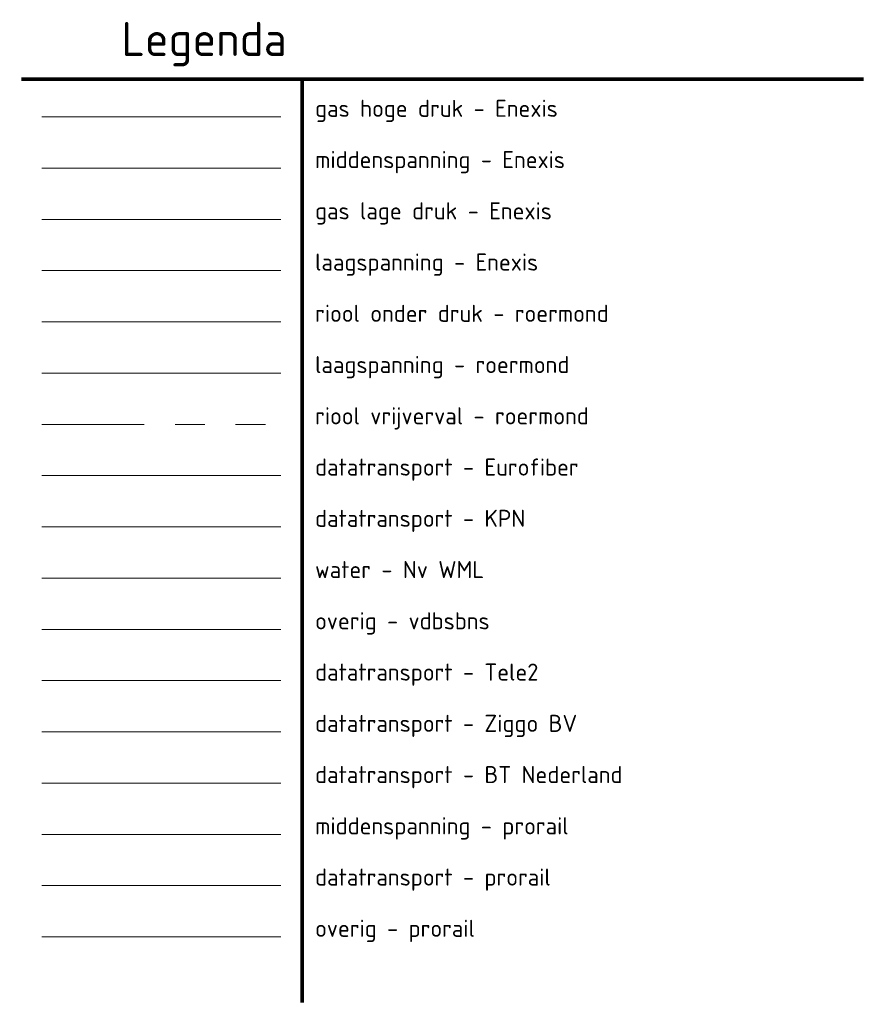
# Model space of a CAD drawing. Header units: metres. Extents: x 196942 to 197942, y 354692 to 355693.
# Tile 58 of 58: x 197917 to 197942, y 355645 to 355674. Entities that reach past the tile are written whole.
import ezdxf
from ezdxf.lldxf.tags import DXFTag

# ---------------------------------------------------------------- set-up
doc = ezdxf.new("R2010")
doc.units = ezdxf.units.M
doc.linetypes.add('RI-GWA', pattern=[18.45, 6, -1.8, 1.75, -1.8, 1.75, -1.8, 1.75, -1.8])
for name, color, linetype, lineweight in [('B-OI-KL-DATA_Orientatieverzoek_BT Nederland_0000566275-G', 90, 'KL-DATA-N', 18), ('B-OI-KL-DATA_Orientatieverzoek_Eurofiber_0000560460-G', 90, 'KL-DATA-N', 18), ('B-OI-KL-DATA_Orientatieverzoek_KPN_0000546663-G', 90, 'KL-DATA-N', 18), ('B-OI-KL-DATA_Orientatieverzoek_prorail_0000596202-G', 90, 'KL-DATA-N', 18), ('B-OI-KL-DATA_Orientatieverzoek_Tele2_0000546705-G', 90, 'KL-DATA-N', 18), ('B-OI-KL-DATA_Orientatieverzoek_Ziggo BV_0000546674-G', 90, 'KL-DATA-N', 18), ('B-OI-KL-ET_LS_Orientatieverzoek_Enexis_0000729946-G', 190, 'KL-LS-N', 18), ('B-OI-KL-ET_LS_Orientatieverzoek_roermond_0000584598-G', 190, 'KL-LS-N', 18), ('B-OI-KL-ET_MS_Orientatieverzoek_Enexis_0000729946-G', 130, 'KL-MS-N', 18), ('B-OI-KL-ET_MS_Orientatieverzoek_prorail_0000596202-G', 130, 'KL-MS-N', 18), ('B-OI-KL-GAS_HD_Orientatieverzoek_Enexis_0000729946-G', 30, 'KL-GAS-HD-N', 18), ('B-OI-KL-GAS_LD_Orientatieverzoek_Enexis_0000729946-G', 50, 'KL-GAS-LD-N', 18), ('B-OI-KL-OVERIG_Orientatieverzoek_prorail_0000596202-G', 130, 'Continuous', 18), ('B-OI-KL-OVERIG_Orientatieverzoek_vdbsbns_0000646419-G', 130, 'Continuous', 18), ('B-OI-KL-WATER_Orientatieverzoek_Nv WML_0000578862-G', 170, 'KL-WATER-N', 18), ('B-OI-RI-GWA_Orientatieverzoek_roermond_0000584598-G', 30, 'RI-GWA', 18), ('B-OI-RI-PERSLEIDING_Orientatieverzoek_roermond_0000584598-G', 210, 'RI-PERS', 18), ('X-XX-AL-LEGENDA-T25', 7, 'Continuous', 25)]:
    doc.layers.add(name, color=color, linetype=linetype, lineweight=lineweight)
doc.layers.add('X-XX-AL-LEGENDA-G', color=7, linetype='Continuous')
doc.styles.add('NLCS-ISO', font='NLCS-ISO.ttf')
doc.styles.get("Standard").update_dxf_attribs({"font": 'arial.ttf'})
tags = doc.linetypes.add('KL-DATA-N', pattern='A,4,-1,[101,NLCS.SHX,S=0.5,R=0,X=0,Y=0],-1,4,-1,["D",Standard,S=1,R=0,X=-0.25,Y=-0.5],-1.5', length=12.5).pattern_tags.tags
tags[18] = DXFTag(74, 10)
tags = doc.linetypes.add('KL-GAS-HD-N', pattern='A,4,-1,[69,NLCS.SHX,S=0.5,R=0,X=0,Y=0],-1,4,-1,["H",Standard,S=1,R=0,X=0,Y=-0.5],-2', length=13).pattern_tags.tags
tags[18] = DXFTag(74, 10)
tags = doc.linetypes.add('KL-GAS-LD-N', pattern='A,4,-1,[69,NLCS.SHX,S=0.5,R=0,X=0,Y=0],-1,4,-1,["L",Standard,S=1,R=0,X=0.25,Y=-0.5],-2', length=13).pattern_tags.tags
tags[18] = DXFTag(74, 10)
tags = doc.linetypes.add('KL-LS-N', pattern='A,4,-1,[103,NLCS.SHX,S=0.75,R=0,X=0,Y=0],-1,4,-1,["L",Standard,S=1,R=0,X=0,Y=-0.5],-2', length=13).pattern_tags.tags
tags[18] = DXFTag(74, 10)
tags = doc.linetypes.add('KL-MS-N', pattern='A,4,-1,[103,NLCS.SHX,S=0.75,R=0,X=0,Y=0],-1,4,-1,["M",Standard,S=1,R=0,X=0,Y=-0.5],-2', length=13).pattern_tags.tags
tags[18] = DXFTag(74, 10)
doc.linetypes.add('KL-WATER-N', pattern='A,7,-0.5,[168,NLCS.SHX,S=0.75,R=0,X=0.75,Y=0],-2', length=9.5)
tags = doc.linetypes.add('RI-PERS', pattern='A,7,-2,["P",Standard,S=1.8,R=0,X=-0.5,Y=-0.9],-2,7,-2,[102,NLCS.SHX,S=1,R=180,X=0,Y=0],-2', length=22).pattern_tags.tags
tags[6] = DXFTag(74, 10)

msp = doc.modelspace()

# ---------------------------------------------------------------- linework, layer by layer
at = {"layer": 'B-OI-KL-DATA_Orientatieverzoek_BT Nederland_0000566275-G', "ltscale": 0.5}
msp.add_line((197917.4459, 355651.86582), (197924.4459, 355651.86582), dxfattribs=at)
at = {"layer": 'B-OI-KL-DATA_Orientatieverzoek_Eurofiber_0000560460-G', "ltscale": 0.5}
msp.add_line((197917.4459, 355660.86582), (197924.4459, 355660.86582), dxfattribs=at)
at = {"layer": 'B-OI-KL-DATA_Orientatieverzoek_KPN_0000546663-G', "ltscale": 0.5}
msp.add_line((197917.4459, 355659.36582), (197924.4459, 355659.36582), dxfattribs=at)
at = {"layer": 'B-OI-KL-DATA_Orientatieverzoek_prorail_0000596202-G', "ltscale": 0.5}
msp.add_line((197917.4459, 355648.86582), (197924.4459, 355648.86582), dxfattribs=at)
at = {"layer": 'B-OI-KL-DATA_Orientatieverzoek_Tele2_0000546705-G', "ltscale": 0.5}
msp.add_line((197917.4459, 355654.86582), (197924.4459, 355654.86582), dxfattribs=at)
at = {"layer": 'B-OI-KL-DATA_Orientatieverzoek_Ziggo BV_0000546674-G', "ltscale": 0.5}
msp.add_line((197917.4459, 355653.36582), (197924.4459, 355653.36582), dxfattribs=at)
at = {"layer": 'B-OI-KL-ET_LS_Orientatieverzoek_Enexis_0000729946-G', "ltscale": 0.5}
msp.add_line((197917.4459, 355666.86582), (197924.4459, 355666.86582), dxfattribs=at)
at = {"layer": 'B-OI-KL-ET_LS_Orientatieverzoek_roermond_0000584598-G', "ltscale": 0.5}
msp.add_line((197917.4459, 355663.86582), (197924.4459, 355663.86582), dxfattribs=at)
at = {"layer": 'B-OI-KL-ET_MS_Orientatieverzoek_Enexis_0000729946-G', "ltscale": 0.5}
msp.add_line((197917.4459, 355669.86582), (197924.4459, 355669.86582), dxfattribs=at)
at = {"layer": 'B-OI-KL-ET_MS_Orientatieverzoek_prorail_0000596202-G', "ltscale": 0.5}
msp.add_line((197917.4459, 355650.36582), (197924.4459, 355650.36582), dxfattribs=at)
at = {"layer": 'B-OI-KL-GAS_HD_Orientatieverzoek_Enexis_0000729946-G', "ltscale": 0.5}
msp.add_line((197917.4459, 355671.36582), (197924.4459, 355671.36582), dxfattribs=at)
at = {"layer": 'B-OI-KL-GAS_LD_Orientatieverzoek_Enexis_0000729946-G', "ltscale": 0.5}
msp.add_line((197917.4459, 355668.36582), (197924.4459, 355668.36582), dxfattribs=at)
at = {"layer": 'B-OI-KL-OVERIG_Orientatieverzoek_prorail_0000596202-G', "ltscale": 0.5}
msp.add_line((197917.4459, 355647.36582), (197924.4459, 355647.36582), dxfattribs=at)
at = {"layer": 'B-OI-KL-OVERIG_Orientatieverzoek_vdbsbns_0000646419-G', "ltscale": 0.5}
msp.add_line((197917.4459, 355656.36582), (197924.4459, 355656.36582), dxfattribs=at)
at = {"layer": 'B-OI-KL-WATER_Orientatieverzoek_Nv WML_0000578862-G', "ltscale": 0.5}
msp.add_line((197917.4459, 355657.86582), (197924.4459, 355657.86582), dxfattribs=at)
at = {"layer": 'B-OI-RI-GWA_Orientatieverzoek_roermond_0000584598-G', "ltscale": 0.5}
msp.add_line((197917.4459, 355662.36582), (197924.4459, 355662.36582), dxfattribs=at)
at = {"layer": 'B-OI-RI-PERSLEIDING_Orientatieverzoek_roermond_0000584598-G', "ltscale": 0.5}
msp.add_line((197917.4459, 355665.36582), (197924.4459, 355665.36582), dxfattribs=at)
at = {"layer": 'X-XX-AL-LEGENDA-G', "ltscale": 0.5, "const_width": 0.1}
for points in [[(197916.8488, 355672.47059), (197941.50344, 355672.47059)], [(197925.06739, 355672.47059), (197925.06739, 355645.44226)]]:
    msp.add_lwpolyline(points, dxfattribs=at)

# ---------------------------------------------------------------- texts
at = {"layer": 'X-XX-AL-LEGENDA-G', "insert": (197919.77777, 355673.49501), "char_height": 1, "width": 20, "attachment_point": 4, "style": 'NLCS-ISO'}
msp.add_mtext('Legenda', dxfattribs=at)
at = {"layer": 'X-XX-AL-LEGENDA-T25', "style": 'NLCS-ISO'}
for s, p in [('gas hoge druk - Enexis', (197925.4459, 355671.36582)), ('middenspanning - Enexis', (197925.4459, 355669.86582)), ('gas lage druk - Enexis', (197925.4459, 355668.36582)), ('laagspanning - Enexis', (197925.4459, 355666.86582)), ('riool onder druk - roermond', (197925.4459, 355665.36582)), ('laagspanning - roermond', (197925.4459, 355663.86582)), ('riool vrijverval - roermond', (197925.4459, 355662.36582)), ('datatransport - Eurofiber', (197925.4459, 355660.86582)), ('datatransport - KPN', (197925.4459, 355659.36582)), ('water - Nv WML', (197925.4459, 355657.86582)), ('overig - vdbsbns', (197925.4459, 355656.36582)), ('datatransport - Tele2', (197925.4459, 355654.86582)), ('datatransport - Ziggo BV', (197925.4459, 355653.36582)), ('datatransport - BT Nederland', (197925.4459, 355651.86582)), ('middenspanning - prorail', (197925.4459, 355650.36582)), ('datatransport - prorail', (197925.4459, 355648.86582)), ('overig - prorail', (197925.4459, 355647.36582))]:
    msp.add_text(s, height=0.5, dxfattribs=at).set_placement(p)

doc.saveas('drawing.dxf')
